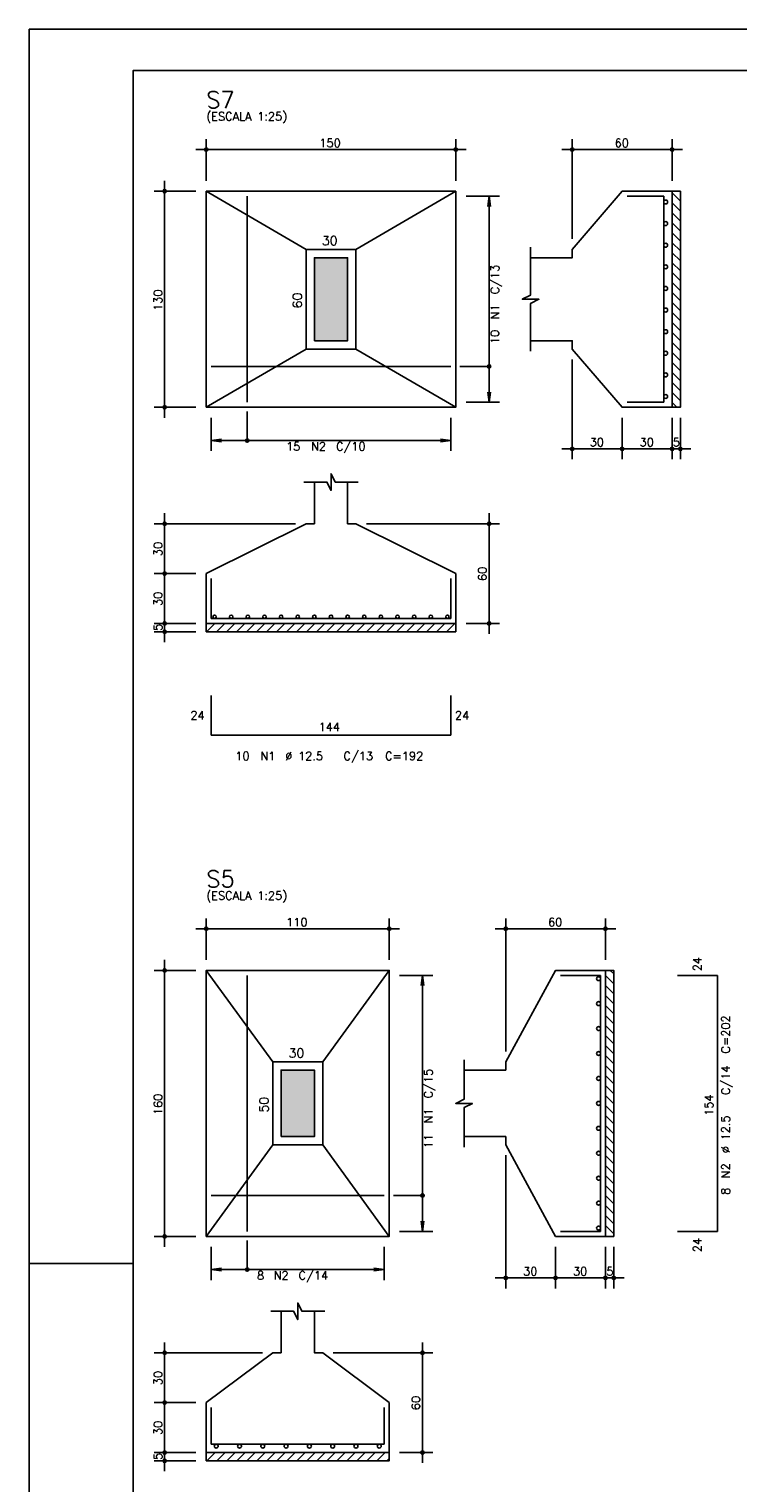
# Model space of a CAD drawing. Extents: x 0 to 84.1, y 0 to 59.4.
# Tile 2 of 5: x 0 to 17, y 24.4 to 59.4. Entities that reach past the tile are written whole.
import ezdxf

# ---------------------------------------------------------------- set-up
doc = ezdxf.new("R2010")
doc.units = 0
doc.header["$MEASUREMENT"] = 0
for name, color, linetype in [('1', 1, 'CONTINUOUS'), ('2', 2, 'CONTINUOUS'), ('3', 3, 'CONTINUOUS'), ('6', 6, 'CONTINUOUS'), ('7', 7, 'CONTINUOUS')]:
    doc.layers.add(name, color=color, linetype=linetype)
doc.styles.get("Standard").update_dxf_attribs({"font": 'ROMANS.SHX'})

msp = doc.modelspace()

# ---------------------------------------------------------------- linework, layer by layer
at = {"layer": '1', "linetype": 'Continuous'}
for p, q in [((15.46, 55.46281), (15.66, 55.26281)), ((15.46, 55.222394), (15.66, 55.022394)), ((15.46, 54.981978), (15.66, 54.781978)), ((15.46, 54.741561), (15.66, 54.541561)), ((15.46, 54.501145), (15.66, 54.301145)), ((15.46, 54.260729), (15.66, 54.060729)), ((15.46, 54.020312), (15.66, 53.820312)), ((15.46, 53.779896), (15.66, 53.579896)), ((15.46, 53.53948), (15.66, 53.33948)), ((15.46, 53.299063), (15.66, 53.099063)), ((15.46, 53.058647), (15.66, 52.858647)), ((15.46, 52.818231), (15.66, 52.618231)), ((15.46, 52.577814), (15.66, 52.377814)), ((15.46, 52.337398), (15.66, 52.137398)), ((15.46, 52.096982), (15.66, 51.896982)), ((15.46, 51.856566), (15.66, 51.656566)), ((15.46, 51.616149), (15.66, 51.416149)), ((15.46, 51.375733), (15.66, 51.175733)), ((15.46, 51.135317), (15.66, 50.935317)), ((15.46, 50.8949), (15.66, 50.6949)), ((15.46, 50.654484), (15.66, 50.454484)), ((15.46, 50.414068), (15.574068, 50.3)), ((4.269644, 44.9), (4.469644, 45.1)), ((4.510061, 44.9), (4.710061, 45.1)), ((4.750477, 44.9), (4.950477, 45.1)), ((4.990893, 44.9), (5.190893, 45.1)), ((5.23131, 44.9), (5.43131, 45.1)), ((5.471726, 44.9), (5.671726, 45.1)), ((5.712142, 44.9), (5.912142, 45.1)), ((5.952558, 44.9), (6.152558, 45.1)), ((6.192975, 44.9), (6.392975, 45.1)), ((6.433391, 44.9), (6.633391, 45.1)), ((6.673807, 44.9), (6.873807, 45.1)), ((6.914224, 44.9), (7.114224, 45.1)), ((7.15464, 44.9), (7.35464, 45.1)), ((7.395056, 44.9), (7.595056, 45.1)), ((7.635473, 44.9), (7.835473, 45.1)), ((7.875889, 44.9), (8.075889, 45.1)), ((8.116305, 44.9), (8.316305, 45.1)), ((8.356722, 44.9), (8.556722, 45.1)), ((8.597138, 44.9), (8.797138, 45.1)), ((8.837554, 44.9), (9.037554, 45.1)), ((9.07797, 44.9), (9.27797, 45.1)), ((9.318387, 44.9), (9.518387, 45.1)), ((9.558803, 44.9), (9.758803, 45.1)), ((9.799219, 44.9), (9.999219, 45.1)), ((10.039636, 44.9), (10.239636, 45.1)), ((13.97504, 36.7528), (14.06, 36.66784)), ((13.86, 36.627424), (14.06, 36.427424)), ((13.86, 36.387008), (14.06, 36.187008)), ((13.86, 36.146592), (14.06, 35.946592)), ((13.86, 35.906175), (14.06, 35.706175)), ((13.86, 35.665759), (14.06, 35.465759)), ((13.86, 35.425343), (14.06, 35.225343)), ((13.86, 35.184926), (14.06, 34.984926)), ((13.86, 34.94451), (14.06, 34.74451)), ((13.86, 34.704094), (14.06, 34.504094)), ((13.86, 34.463677), (14.06, 34.263677)), ((13.86, 34.223261), (14.06, 34.023261)), ((13.86, 33.982845), (14.06, 33.782845)), ((13.86, 33.742429), (14.06, 33.542429)), ((13.86, 33.502012), (14.06, 33.302012)), ((13.86, 33.261596), (14.06, 33.061596)), ((13.86, 33.02118), (14.06, 32.82118)), ((13.86, 32.780763), (14.06, 32.580763)), ((13.86, 32.540347), (14.06, 32.340347)), ((13.86, 32.299931), (14.06, 32.099931)), ((13.86, 32.059514), (14.06, 31.859514)), ((13.86, 31.819098), (14.06, 31.619098)), ((13.86, 31.578682), (14.06, 31.378682)), ((13.86, 31.338265), (14.06, 31.138265)), ((13.86, 31.097849), (14.06, 30.897849)), ((13.86, 30.857433), (14.06, 30.657433)), ((13.86, 30.617017), (14.06, 30.417017)), ((13.86, 30.3766), (13.8838, 30.3528)), ((4.276998, 24.9528), (4.476998, 25.1528)), ((4.517414, 24.9528), (4.717414, 25.1528)), ((4.75783, 24.9528), (4.95783, 25.1528)), ((4.998247, 24.9528), (5.198247, 25.1528)), ((5.238663, 24.9528), (5.438663, 25.1528)), ((5.479079, 24.9528), (5.679079, 25.1528)), ((5.719496, 24.9528), (5.919496, 25.1528)), ((5.959912, 24.9528), (6.159912, 25.1528)), ((6.200328, 24.9528), (6.400328, 25.1528)), ((6.440744, 24.9528), (6.640744, 25.1528)), ((6.681161, 24.9528), (6.881161, 25.1528)), ((6.921577, 24.9528), (7.121577, 25.1528)), ((7.161993, 24.9528), (7.361993, 25.1528)), ((7.40241, 24.9528), (7.60241, 25.1528)), ((7.642826, 24.9528), (7.842826, 25.1528)), ((7.883242, 24.9528), (8.083242, 25.1528)), ((8.123659, 24.9528), (8.323659, 25.1528)), ((8.364075, 24.9528), (8.564075, 25.1528)), ((8.604491, 24.9528), (8.66, 25.008309))]:
    msp.add_line(p, q, dxfattribs=at)
for points in [[(15.46, 50.3), (15.46, 55.5), (15.66, 55.5), (15.66, 50.3), (15.46, 50.3)], [(4.26, 45.1), (10.26, 45.1), (10.26, 44.9), (4.26, 44.9), (4.26, 45.1)], [(13.86, 30.3528), (13.86, 36.7528), (14.06, 36.7528), (14.06, 30.3528), (13.86, 30.3528)], [(4.26, 25.1528), (8.66, 25.1528), (8.66, 24.9528), (4.26, 24.9528), (4.26, 25.1528)]]:
    msp.add_lwpolyline(points, dxfattribs=at)
at = {"layer": '2', "linetype": 'Continuous'}
for p, q in [((84.100006, 59.400002), (0, 59.400002)), ((0, 59.400002), (0, 0)), ((4.26, 55.75), (4.26, 56.75)), ((10.26, 55.75), (10.26, 56.75)), ((13.06, 54.35), (13.06, 56.75)), ((15.46, 55.75), (15.46, 56.75)), ((4.01, 56.5), (10.51, 56.5)), ((15.71, 56.5), (12.81, 56.5)), ((3.26, 50.05), (3.26, 55.75)), ((4.01, 55.5), (3.01, 55.5)), ((4.26, 55.5), (4.26, 55.5)), ((4.26, 55.5), (4.26, 55.5)), ((10.26, 55.5), (10.26, 55.5)), ((10.26, 55.38), (10.26, 55.38)), ((10.51, 55.38), (11.31, 55.38)), ((11.06, 55.38), (11.027368, 55.132139)), ((11.06, 50.42), (11.06, 55.38)), ((11.06, 55.38), (11.092632, 55.132139)), ((15.46, 55.5), (15.46, 55.5)), ((13.06, 54.1), (13.06, 54.1)), ((13.06, 51.7), (13.06, 51.7)), ((13.06, 51.45), (13.06, 49.05)), ((10.26, 50.42), (10.26, 50.42)), ((10.51, 50.42), (11.31, 50.42)), ((11.06, 50.42), (11.027368, 50.667861)), ((11.06, 50.42), (11.092632, 50.667861)), ((4.01, 50.3), (3.01, 50.3)), ((4.26, 50.3), (4.26, 50.3)), ((4.38, 50.3), (4.38, 50.3)), ((4.38, 50.05), (4.38, 49.25)), ((10.14, 50.3), (10.14, 50.3)), ((10.14, 50.05), (10.14, 49.25)), ((14.26, 50.3), (14.26, 50.3)), ((14.26, 50.3), (14.26, 50.3)), ((14.26, 50.05), (14.26, 49.05)), ((14.26, 50.05), (14.26, 49.05)), ((15.46, 50.3), (15.46, 50.3)), ((15.46, 50.3), (15.46, 50.3)), ((15.46, 50.05), (15.46, 49.05)), ((15.46, 50.05), (15.46, 49.05)), ((15.66, 50.3), (15.66, 50.3)), ((15.66, 50.05), (15.66, 49.05)), ((4.38, 49.5), (4.627861, 49.532632)), ((4.38, 49.5), (10.14, 49.5)), ((4.38, 49.5), (4.627861, 49.467368)), ((10.14, 49.5), (9.892139, 49.532632)), ((10.14, 49.5), (9.892139, 49.467368)), ((14.51, 49.3), (12.81, 49.3)), ((15.71, 49.3), (14.01, 49.3)), ((15.21, 49.3), (15.91, 49.3)), ((3.26, 46.05), (3.26, 47.75)), ((11.06, 44.85), (11.06, 47.75)), ((6.41, 47.5), (3.01, 47.5)), ((6.66, 47.5), (6.66, 47.5)), ((7.86, 47.5), (7.86, 47.5)), ((8.11, 47.5), (11.31, 47.5)), ((3.26, 44.85), (3.26, 46.55)), ((4.01, 46.3), (3.01, 46.3)), ((4.01, 46.3), (3.01, 46.3)), ((4.26, 46.3), (4.26, 46.3)), ((4.26, 46.3), (4.26, 46.3)), ((3.26, 44.65), (3.26, 45.35)), ((4.01, 45.1), (3.01, 45.1)), ((4.01, 45.1), (3.01, 45.1)), ((4.01, 44.9), (3.01, 44.9)), ((4.26, 45.1), (4.26, 45.1)), ((4.26, 45.1), (4.26, 45.1)), ((4.26, 44.9), (4.26, 44.9)), ((10.26, 45.1), (10.26, 45.1)), ((10.51, 45.1), (11.31, 45.1)), ((4.26, 37.0028), (4.26, 38.0028)), ((8.66, 37.0028), (8.66, 38.0028)), ((11.46, 34.8028), (11.46, 38.0028)), ((13.86, 37.0028), (13.86, 38.0028)), ((4.01, 37.7528), (8.91, 37.7528)), ((14.11, 37.7528), (11.21, 37.7528)), ((4.01, 36.7528), (3.01, 36.7528)), ((3.26, 30.1028), (3.26, 37.0028)), ((4.26, 36.7528), (4.26, 36.7528)), ((4.26, 36.7528), (4.26, 36.7528)), ((8.66, 36.7528), (8.66, 36.7528)), ((13.86, 36.7528), (13.86, 36.7528)), ((8.66, 36.6328), (8.66, 36.6328)), ((8.91, 36.6328), (9.71, 36.6328)), ((9.46, 36.6328), (9.427368, 36.384939)), ((9.46, 30.4728), (9.46, 36.6328)), ((9.46, 36.6328), (9.492632, 36.384939)), ((11.46, 34.5528), (11.46, 34.5528)), ((11.46, 32.5528), (11.46, 32.5528)), ((11.46, 32.3028), (11.46, 29.1028)), ((8.66, 30.4728), (8.66, 30.4728)), ((8.91, 30.4728), (9.71, 30.4728)), ((9.46, 30.4728), (9.427368, 30.720661)), ((9.46, 30.4728), (9.492632, 30.720661)), ((4.01, 30.3528), (3.01, 30.3528)), ((4.26, 30.3528), (4.26, 30.3528)), ((4.38, 30.3528), (4.38, 30.3528)), ((4.38, 30.1028), (4.38, 29.3028)), ((8.54, 30.3528), (8.54, 30.3528)), ((8.54, 30.1028), (8.54, 29.3028)), ((12.66, 30.3528), (12.66, 30.3528)), ((12.66, 30.3528), (12.66, 30.3528)), ((12.66, 30.1028), (12.66, 29.1028)), ((12.66, 30.1028), (12.66, 29.1028)), ((13.86, 30.3528), (13.86, 30.3528)), ((13.86, 30.3528), (13.86, 30.3528)), ((13.86, 30.1028), (13.86, 29.1028)), ((13.86, 30.1028), (13.86, 29.1028)), ((14.06, 30.3528), (14.06, 30.3528)), ((14.06, 30.1028), (14.06, 29.1028)), ((0, 29.700001), (0.5, 29.700001)), ((0.5, 29.700001), (1.5, 29.700001)), ((1.5, 29.700001), (2.5, 29.700001)), ((4.38, 29.5528), (4.627861, 29.585432)), ((4.38, 29.5528), (8.54, 29.5528)), ((4.38, 29.5528), (4.627861, 29.520168)), ((8.54, 29.5528), (8.292139, 29.585432)), ((8.54, 29.5528), (8.292139, 29.520168)), ((12.91, 29.3528), (11.21, 29.3528)), ((14.11, 29.3528), (12.41, 29.3528)), ((13.61, 29.3528), (14.31, 29.3528)), ((3.26, 26.1028), (3.26, 27.8028)), ((9.46, 24.9028), (9.46, 27.8028)), ((5.61, 27.5528), (3.01, 27.5528)), ((5.86, 27.5528), (5.86, 27.5528)), ((7.06, 27.5528), (7.06, 27.5528)), ((7.31, 27.5528), (9.71, 27.5528)), ((3.26, 24.9028), (3.26, 26.6028)), ((4.01, 26.3528), (3.01, 26.3528)), ((4.01, 26.3528), (3.01, 26.3528)), ((4.26, 26.3528), (4.26, 26.3528)), ((4.26, 26.3528), (4.26, 26.3528)), ((3.26, 24.7028), (3.26, 25.4028)), ((4.01, 25.1528), (3.01, 25.1528)), ((4.01, 25.1528), (3.01, 25.1528)), ((4.01, 24.9528), (3.01, 24.9528)), ((4.26, 25.1528), (4.26, 25.1528)), ((4.26, 25.1528), (4.26, 25.1528)), ((4.26, 24.9528), (4.26, 24.9528)), ((8.66, 25.1528), (8.66, 25.1528)), ((8.91, 25.1528), (9.71, 25.1528))]:
    msp.add_line(p, q, dxfattribs=at)
for points in [[(83.100006, 1), (2.5, 1), (2.5, 58.400002), (83.100006, 58.400002), (83.100006, 1)], [(4.26, 50.3), (10.26, 50.3), (10.26, 55.5), (4.26, 55.5), (4.26, 50.3)], [(6.66, 54.1), (4.26, 55.5)], [(7.86, 54.1), (10.26, 55.5)], [(12.06, 51.9), (13.06, 51.9), (13.06, 51.7), (14.26, 50.3), (15.46, 50.3), (15.46, 55.5), (14.26, 55.5), (13.06, 54.1), (13.06, 53.9), (12.06, 53.9)], [(6.66, 51.7), (7.86, 51.7), (7.86, 54.1), (6.66, 54.1), (6.66, 51.7)], [(6.86, 51.9), (7.66, 51.9), (7.66, 53.9), (6.86, 53.9), (6.86, 51.9)], [(12.06, 51.65), (12.06, 52.8), (12.26, 52.9), (11.86, 52.9), (12.06, 53), (12.06, 54.15)], [(6.66, 51.7), (4.26, 50.3)], [(7.86, 51.7), (10.26, 50.3)], [(11.06, 51.285), (10.36, 51.285)], [(5.245, 49.5), (5.245, 50.2)], [(6.61, 48.5), (7.16, 48.5), (7.26, 48.3), (7.26, 48.7), (7.36, 48.5), (7.91, 48.5)], [(6.86, 48.5), (6.86, 47.5), (6.66, 47.5), (4.26, 46.3), (4.26, 45.1), (10.26, 45.1), (10.26, 46.3), (7.86, 47.5), (7.66, 47.5), (7.66, 48.5)], [(4.26, 30.3528), (8.66, 30.3528), (8.66, 36.7528), (4.26, 36.7528), (4.26, 30.3528)], [(5.86, 34.5528), (4.26, 36.7528)], [(7.06, 34.5528), (8.66, 36.7528)], [(10.46, 32.7528), (11.46, 32.7528), (11.46, 32.5528), (12.66, 30.3528), (13.86, 30.3528), (13.86, 36.7528), (12.66, 36.7528), (11.46, 34.5528), (11.46, 34.3528), (10.46, 34.3528)], [(5.86, 32.5528), (7.06, 32.5528), (7.06, 34.5528), (5.86, 34.5528), (5.86, 32.5528)], [(6.06, 32.7528), (6.86, 32.7528), (6.86, 34.3528), (6.06, 34.3528), (6.06, 32.7528)], [(10.46, 32.5028), (10.46, 33.4528), (10.66, 33.5528), (10.26, 33.5528), (10.46, 33.6528), (10.46, 34.6028)], [(5.86, 32.5528), (4.26, 30.3528)], [(7.06, 32.5528), (8.66, 30.3528)], [(9.46, 31.3378), (8.76, 31.3378)], [(5.245, 29.5528), (5.245, 30.2528)], [(5.81, 28.5528), (6.36, 28.5528), (6.46, 28.3528), (6.46, 28.7528), (6.56, 28.5528), (7.11, 28.5528)], [(6.06, 28.5528), (6.06, 27.5528), (5.86, 27.5528), (4.26, 26.3528), (4.26, 25.1528), (8.66, 25.1528), (8.66, 26.3528), (7.06, 27.5528), (6.86, 27.5528), (6.86, 28.5528)]]:
    msp.add_lwpolyline(points, dxfattribs=at)
for centre, radius in [((4.26, 56.5), 0.04), ((4.26, 56.5), 0.02), ((10.26, 56.5), 0.04), ((10.26, 56.5), 0.02), ((13.06, 56.5), 0.04), ((13.06, 56.5), 0.02), ((15.46, 56.5), 0.04), ((15.46, 56.5), 0.02), ((3.26, 55.5), 0.04), ((3.26, 55.5), 0.02), ((11.06, 51.285), 0.04), ((3.26, 50.3), 0.04), ((3.26, 50.3), 0.02), ((5.245, 49.5), 0.04), ((13.06, 49.3), 0.04), ((14.26, 49.3), 0.04), ((14.26, 49.3), 0.04), ((15.46, 49.3), 0.04), ((15.46, 49.3), 0.04), ((15.66, 49.3), 0.04), ((13.06, 49.3), 0.02), ((14.26, 49.3), 0.02), ((14.26, 49.3), 0.02), ((15.46, 49.3), 0.02), ((15.46, 49.3), 0.02), ((15.66, 49.3), 0.02), ((3.26, 47.5), 0.04), ((3.26, 47.5), 0.02), ((11.06, 47.5), 0.04), ((11.06, 47.5), 0.02), ((3.26, 46.3), 0.04), ((3.26, 46.3), 0.04), ((3.26, 46.3), 0.02), ((3.26, 46.3), 0.02), ((3.26, 45.1), 0.04), ((3.26, 45.1), 0.04), ((11.06, 45.1), 0.04), ((3.26, 44.9), 0.04), ((3.26, 45.1), 0.02), ((3.26, 45.1), 0.02), ((3.26, 44.9), 0.02), ((11.06, 45.1), 0.02), ((4.26, 37.7528), 0.04), ((8.66, 37.7528), 0.04), ((11.46, 37.7528), 0.04), ((13.86, 37.7528), 0.04), ((4.26, 37.7528), 0.02), ((8.66, 37.7528), 0.02), ((11.46, 37.7528), 0.02), ((13.86, 37.7528), 0.02), ((3.26, 36.7528), 0.04), ((3.26, 36.7528), 0.02), ((9.46, 31.3378), 0.04), ((3.26, 30.3528), 0.04), ((3.26, 30.3528), 0.02), ((5.245, 29.5528), 0.04), ((11.46, 29.3528), 0.04), ((12.66, 29.3528), 0.04), ((12.66, 29.3528), 0.04), ((13.86, 29.3528), 0.04), ((13.86, 29.3528), 0.04), ((14.06, 29.3528), 0.04), ((11.46, 29.3528), 0.02), ((12.66, 29.3528), 0.02), ((12.66, 29.3528), 0.02), ((13.86, 29.3528), 0.02), ((13.86, 29.3528), 0.02), ((14.06, 29.3528), 0.02), ((3.26, 27.5528), 0.04), ((3.26, 27.5528), 0.02), ((9.46, 27.5528), 0.04), ((9.46, 27.5528), 0.02), ((3.26, 26.3528), 0.04), ((3.26, 26.3528), 0.04), ((3.26, 26.3528), 0.02), ((3.26, 26.3528), 0.02), ((3.26, 25.1528), 0.04), ((3.26, 25.1528), 0.04), ((9.46, 25.1528), 0.04), ((3.26, 24.9528), 0.04), ((3.26, 25.1528), 0.02), ((3.26, 25.1528), 0.02), ((3.26, 24.9528), 0.02), ((9.46, 25.1528), 0.02)]:
    msp.add_circle(centre, radius, dxfattribs=at)
at = {"layer": '2', "color": 9, "linetype": 'Continuous'}
for points in [[(6.86, 51.9), (7.66, 51.9), (7.66, 53.9)], [(6.86, 51.9), (7.66, 53.9), (6.86, 53.9)], [(6.86, 51.9), (6.86, 53.9), (6.86, 51.9)], [(6.06, 32.7528), (6.86, 32.7528), (6.86, 34.3528)], [(6.06, 32.7528), (6.86, 34.3528), (6.06, 34.3528)], [(6.06, 32.7528), (6.06, 34.3528), (6.06, 32.7528)]]:
    msp.add_solid(points, dxfattribs=at)
at = {"layer": '3', "linetype": 'Continuous'}
for centre, radius in [((15.307385, 55.24), 0.047385), ((15.307385, 54.72), 0.047385), ((15.307385, 54.2), 0.047385), ((15.307385, 53.68), 0.047385), ((15.307385, 53.16), 0.047385), ((15.307385, 52.64), 0.047385), ((15.307385, 52.12), 0.047385), ((15.307385, 51.6), 0.047385), ((15.307385, 51.08), 0.047385), ((15.307385, 50.56), 0.047385), ((4.46, 45.26131), 0.04131), ((4.86, 45.26131), 0.04131), ((5.26, 45.26131), 0.04131), ((5.66, 45.26131), 0.04131), ((6.06, 45.26131), 0.04131), ((6.46, 45.26131), 0.04131), ((6.86, 45.26131), 0.04131), ((7.26, 45.26131), 0.04131), ((7.66, 45.26131), 0.04131), ((8.06, 45.26131), 0.04131), ((8.46, 45.26131), 0.04131), ((8.86, 45.26131), 0.04131), ((9.26, 45.26131), 0.04131), ((9.66, 45.26131), 0.04131), ((10.06, 45.26131), 0.04131), ((13.692615, 36.5528), 0.047385), ((13.692615, 35.9528), 0.047385), ((13.692615, 35.3528), 0.047385), ((13.692615, 34.7528), 0.047385), ((13.692615, 34.1528), 0.047385), ((13.692615, 33.5528), 0.047385), ((13.692615, 32.9528), 0.047385), ((13.692615, 32.3528), 0.047385), ((13.692615, 31.7528), 0.047385), ((13.692615, 31.1528), 0.047385), ((13.692615, 30.5528), 0.047385), ((4.5, 25.305415), 0.047385), ((5.06, 25.305415), 0.047385), ((5.62, 25.305415), 0.047385), ((6.18, 25.305415), 0.047385), ((6.74, 25.305415), 0.047385), ((7.3, 25.305415), 0.047385), ((7.86, 25.305415), 0.047385), ((8.42, 25.305415), 0.047385)]:
    msp.add_circle(centre, radius, dxfattribs=at)
at = {"layer": '6', "linetype": 'Continuous'}
for p, q in [((5.245, 50.42), (5.245, 55.38)), ((15.26, 55.38), (14.38, 55.38)), ((15.26, 50.42), (15.26, 55.38)), ((4.38, 51.285), (10.14, 51.285)), ((14.38, 50.42), (15.26, 50.42)), ((4.38, 46.18), (4.38, 45.22)), ((10.14, 45.22), (10.14, 46.18)), ((4.38, 45.22), (10.14, 45.22)), ((4.38, 43.37), (4.38, 42.41)), ((10.14, 42.41), (10.14, 43.37)), ((4.38, 42.41), (10.14, 42.41)), ((5.245, 30.4728), (5.245, 36.6328)), ((13.74, 36.6328), (12.78, 36.6328)), ((13.74, 30.4728), (13.74, 36.6328)), ((16.55, 36.6328), (15.59, 36.6328)), ((16.55, 30.4728), (16.55, 36.6328)), ((4.38, 31.3378), (8.54, 31.3378)), ((12.78, 30.4728), (13.74, 30.4728)), ((15.59, 30.4728), (16.55, 30.4728)), ((4.38, 26.2328), (4.38, 25.3528)), ((8.54, 25.3528), (8.54, 26.2328)), ((4.38, 25.3528), (8.54, 25.3528))]:
    msp.add_line(p, q, dxfattribs=at)

# ---------------------------------------------------------------- texts
at = {"layer": '2', "linetype": 'Continuous'}
for s, height, p in [('(ESCALA 1:25)', 0.2, (4.26, 57.2)), ('150', 0.2, (6.98, 56.56)), ('60', 0.2, (14.08, 56.56)), ('30', 0.22, (7.04, 54.2)), ('15', 0.2, (6.18, 49.26)), ('N2', 0.2, (6.78, 49.26)), ('C/10', 0.2, (7.38, 49.26)), ('30', 0.2, (13.48, 49.36)), ('30', 0.2, (14.68, 49.36)), ('5', 0.2, (15.48, 49.36)), ('24', 0.2, (3.88, 42.79)), ('144', 0.2, (6.96, 42.51)), ('24', 0.2, (10.24, 42.79)), ('10', 0.2, (4.96, 41.81)), ('N1', 0.2, (5.56, 41.81)), ('%%c 12.5', 0.2, (6.16, 41.81)), ('C/13', 0.2, (7.56, 41.81)), ('C=192', 0.2, (8.56, 41.81)), ('(ESCALA 1:25)', 0.2, (4.26, 38.4528)), ('110', 0.2, (6.18, 37.8128)), ('60', 0.2, (12.48, 37.8128)), ('30', 0.22, (6.24, 34.6528)), ('8', 0.2, (5.48, 29.3128)), ('N2', 0.2, (5.88, 29.3128)), ('C/14', 0.2, (6.48, 29.3128)), ('30', 0.2, (11.88, 29.4128)), ('30', 0.2, (13.08, 29.4128)), ('5', 0.2, (13.88, 29.4128))]:
    msp.add_text(s, height=height, dxfattribs=at).set_placement(p)
for s, height, p in [('C/13', 0.2, (11.3, 53.02)), ('130', 0.2, (3.2, 52.62)), ('60', 0.22, (6.56, 52.68)), ('N1', 0.2, (11.3, 52.42)), ('10', 0.2, (11.3, 51.82)), ('30', 0.2, (3.2, 46.72)), ('60', 0.2, (11, 46.12)), ('30', 0.2, (3.2, 45.52)), ('5', 0.2, (3.2, 44.92)), ('24', 0.2, (16.17, 36.7328)), ('C=202', 0.2, (16.85, 34.7528)), ('C/14', 0.2, (16.85, 33.7528)), ('C/15', 0.2, (9.7, 33.6728)), ('160', 0.2, (3.2, 33.2728)), ('50', 0.22, (5.76, 33.3328)), ('154', 0.2, (16.45, 33.2528)), ('N1', 0.2, (9.7, 33.0728)), ('%%c 12.5', 0.2, (16.85, 32.3528)), ('11', 0.2, (9.7, 32.4728)), ('N2', 0.2, (16.85, 31.7528)), ('8', 0.2, (16.85, 31.3528)), ('24', 0.2, (16.17, 29.9728)), ('30', 0.2, (3.2, 26.7728)), ('60', 0.2, (9.4, 26.1728)), ('30', 0.2, (3.2, 25.5728)), ('5', 0.2, (3.2, 24.9728))]:
    msp.add_text(s, height=height, rotation=90, dxfattribs=at).set_placement(p)
at = {"layer": '7', "linetype": 'Continuous'}
for s, p in [('S7', (4.26, 57.5)), ('S5', (4.26, 38.7528))]:
    msp.add_text(s, height=0.4, dxfattribs=at).set_placement(p)

doc.saveas('drawing.dxf')
